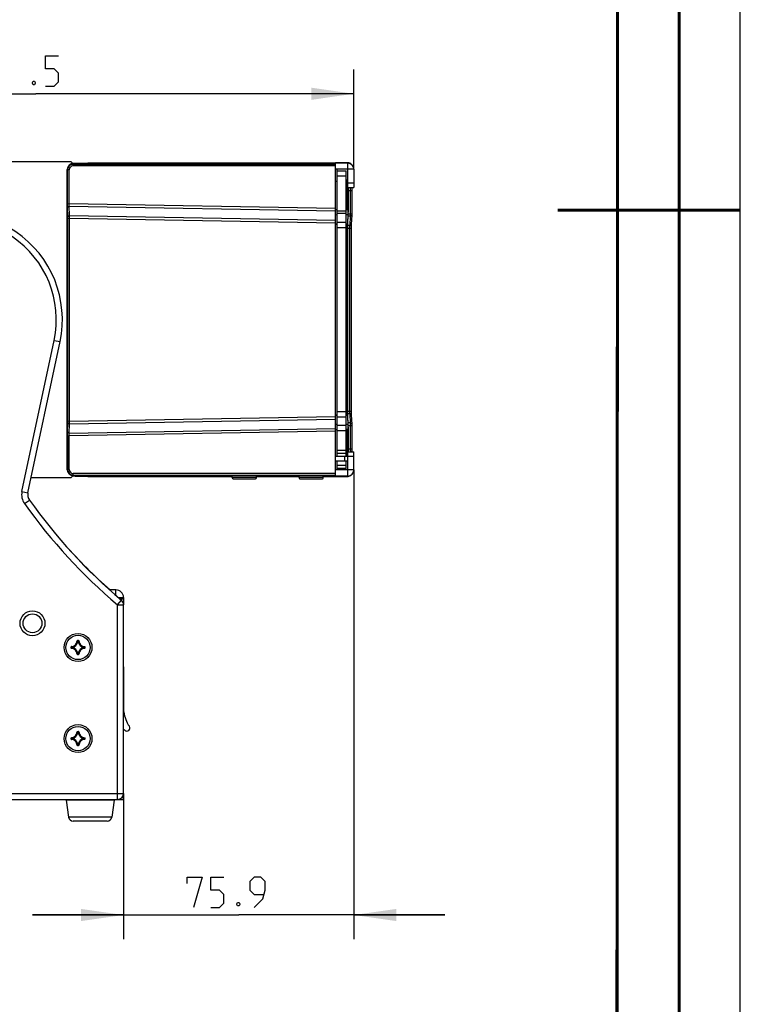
# Model space of a CAD drawing. Header units: millimetres. Extents: x 0 to 420, y 0 to 297.
# Tile 28 of 50: x 361 to 420, y 83 to 164. Entities that reach past the tile are written whole.
import ezdxf

# ---------------------------------------------------------------- set-up
doc = ezdxf.new("R2010")
doc.units = ezdxf.units.MM
doc.header["$LTSCALE"] = 23.1
doc.layers.get('0').update_dxf_attribs({"linetype": 'CONTINUOUS'})
for name, color, linetype in [('02___PRT_ALL_AXES', 7, 'CONTINUOUS'), ('AXES', 7, 'CONTINUOUS'), ('DIM_PILOTEES', 7, 'CONTINUOUS')]:
    doc.layers.add(name, color=color, linetype=linetype)
doc.styles.get("Standard").update_dxf_attribs({"font": 'txt', "width": 0.7})
doc.dimstyles.new('DIMSTYLE_3', dxfattribs={"dimtxt": 2.5, "dimasz": 3.5, "dimexe": 2, "dimexo": 0, "dimtad": 1, "dimdec": 1, "dimlfac": 4, "dimdsep": 46, "dimtxsty": 'Standard', "dimblk": '_FILLED', "dimblk1": '_FILLED', "dimblk2": '_FILLED', "dimcen": 0.09, "dimazin": 2, "dimtp": 0.3, "dimtm": 0.3, "dimtfac": 1, "dimtdec": 1, "dimtofl": 0, "dimtmove": 0, "dimatfit": 3, "dimldrblk": '_FILLED', "dimfxl": 0, "dimtolj": 1, "dimarcsym": 0})
doc.dimstyles.new('DIMSTYLE_9', dxfattribs={"dimtxt": 2.5, "dimasz": 3.5, "dimexe": 2, "dimexo": 0, "dimtad": 1, "dimdec": 1, "dimlfac": 4, "dimdsep": 46, "dimtxsty": 'Standard', "dimblk": '_FILLED', "dimblk1": '_FILLED', "dimblk2": '_FILLED', "dimcen": 0.09, "dimazin": 2, "dimtp": 0.5, "dimtm": 0.5, "dimtfac": 1, "dimtdec": 1, "dimtofl": 0, "dimtmove": 0, "dimatfit": 3, "dimldrblk": '_FILLED', "dimfxl": 0, "dimtolj": 1, "dimarcsym": 0})

# ---------------------------------------------------------------- blocks, each defined once
blk = doc.blocks.new('_FILLED')
at = {"color": 0, "linetype": 'ByBlock'}
blk.add_solid([(0, 0), (-1, 0.143), (-1, -0.143)], dxfattribs=at)
blk = doc.blocks.new('*D11')
at = {"layer": 'DIM_PILOTEES', "color": 2, "linetype": 'Continuous'}
for p, q in [((335.86, 142.369), (335.86, 160.093)), ((388.224, 151.876), (388.224, 160.093)), ((335.86, 158.093), (362.042, 158.093)), ((388.224, 158.093), (362.042, 158.093))]:
    blk.add_line(p, q, dxfattribs=at)
at = {"layer": 'DIM_PILOTEES', "color": 2, "linetype": 'Continuous', "xscale": 3.5, "yscale": 3.5, "zscale": 3.5, "rotation": 180}
blk.add_blockref('_FILLED', (335.86, 158.093), dxfattribs=at)
at = {"layer": 'DIM_PILOTEES', "color": 2, "linetype": 'Continuous', "xscale": 3.5, "yscale": 3.5, "zscale": 3.5}
blk.add_blockref('_FILLED', (388.224, 158.093), dxfattribs=at)
at = {"layer": 'DIM_PILOTEES', "color": 2, "linetype": 'Continuous', "insert": (360.049, 161.218), "char_height": 2.5, "width": 13.66071, "attachment_point": 2, "line_spacing_factor": 0.9}
blk.add_mtext('{\\ftxt;\\W0.0001;\\H0.0001;\\~}{\\ftxt;\\W3.6428571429;\\H2.5; }{\\ftxt;\\W0.0001;\\H0.0001;\\~}', dxfattribs=at)
blk = doc.blocks.new('*D12')
at = {"layer": 'DIM_PILOTEES', "color": 2, "linetype": 'Continuous'}
for p, q in [((388.224, 127.126), (388.224, 88.49)), ((369.255, 100.501), (369.255, 88.49)), ((369.255, 90.49), (361.755, 90.49)), ((361.755, 90.49), (378.74, 90.49)), ((395.724, 90.49), (378.74, 90.49)), ((388.224, 90.49), (395.724, 90.49))]:
    blk.add_line(p, q, dxfattribs=at)
at = {"layer": 'DIM_PILOTEES', "color": 2, "linetype": 'Continuous', "xscale": 3.5, "yscale": 3.5, "zscale": 3.5}
blk.add_blockref('_FILLED', (369.255, 90.49), dxfattribs=at)
at = {"layer": 'DIM_PILOTEES', "color": 2, "linetype": 'Continuous', "xscale": 3.5, "yscale": 3.5, "zscale": 3.5, "rotation": 180}
blk.add_blockref('_FILLED', (388.224, 90.49), dxfattribs=at)
at = {"layer": 'DIM_PILOTEES', "color": 2, "linetype": 'Continuous', "insert": (378.057, 93.615), "char_height": 2.5, "width": 10.71429, "attachment_point": 2, "line_spacing_factor": 0.9}
blk.add_mtext('{\\ftxt;\\W0.0001;\\H0.0001;\\~}{\\ftxt;\\W2.8571428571;\\H2.5; }{\\ftxt;\\W0.0001;\\H0.0001;\\~}', dxfattribs=at)

msp = doc.modelspace()

# ---------------------------------------------------------------- linework, layer by layer
at = {"color": 7, "linetype": 'Continuous'}
for p, q in [((420, 297), (420, 0)), ((410, 286.9999), (409.8296, 10.1087)), ((365.2541, 152.3749), (366.3074, 152.4203)), ((366.3074, 152.4203), (386.7041, 152.4203)), ((386.7041, 126.5813), (386.7041, 152.4203)), ((387.6733, 152.4197), (386.7041, 152.4197)), ((387.6733, 152.3755), (387.6733, 152.4197)), ((364.6223, 127.1473), (364.6223, 151.8543)), ((364.6496, 151.7998), (364.6223, 151.8543)), ((364.6496, 149.0296), (364.6496, 151.7998)), ((364.7767, 149.0609), (364.7767, 151.8398)), ((365.0673, 152.3507), (365.0673, 152.3755)), ((386.7041, 152.1704), (365.0931, 152.1704)), ((365.2541, 152.3543), (365.122, 152.3543)), ((365.1493, 152.2998), (365.122, 152.3543)), ((365.1493, 152.2998), (386.7041, 152.2998)), ((365.2332, 152.3543), (365.2541, 152.3749)), ((365.2541, 152.3543), (365.2541, 152.3749)), ((388.2241, 151.8755), (386.7041, 151.8755)), ((386.8491, 128.2511), (386.8491, 151.8755)), ((386.8491, 151.7505), (387.5991, 151.7505)), ((387.5991, 128.2511), (387.5991, 151.7505)), ((387.7241, 150.3755), (387.7241, 152.3755)), ((386.8491, 150.8755), (386.7041, 150.8755)), ((386.8491, 151.3505), (387.5991, 151.3505)), ((387.7241, 151.0453), (387.6264, 150.9476)), ((387.7241, 151.0447), (387.6264, 150.9436)), ((387.6264, 150.9476), (387.6264, 148.5512)), ((387.7241, 150.9436), (387.6264, 150.9436)), ((387.7241, 150.7505), (388.2241, 150.7505)), ((387.7241, 150.3755), (388.2241, 150.3755)), ((387.7376, 150.3753), (387.7376, 148.5512)), ((387.7492, 150.1253), (388.0698, 150.1253)), ((387.7492, 148.2202), (387.7492, 150.1253)), ((387.9533, 148.2202), (387.9533, 150.1253)), ((388.0698, 148.2202), (388.0698, 150.1253)), ((364.6496, 149.0296), (364.7767, 149.0609)), ((364.6524, 148.7473), (364.6496, 149.0296)), ((364.6524, 148.7473), (364.779, 148.8366)), ((364.6752, 147.9942), (364.6524, 148.7473)), ((364.779, 148.8366), (364.7768, 149.0609)), ((364.7768, 149.0609), (386.7041, 148.6781)), ((364.8018, 148.0835), (364.779, 148.8366)), ((364.779, 148.8366), (386.7041, 148.4539)), ((386.7041, 148.5637), (386.8491, 148.5612)), ((386.8491, 148.4434), (387.5991, 148.4434)), ((387.7376, 148.5512), (387.6264, 148.5512)), ((387.7376, 148.5512), (387.729, 148.1244)), ((364.6752, 147.9942), (364.8018, 148.0835)), ((364.6768, 147.8279), (364.6752, 147.9942)), ((364.6768, 147.8279), (364.804, 147.8592)), ((364.6768, 131.1737), (364.6768, 147.8279)), ((364.804, 147.8592), (364.8018, 148.0835)), ((364.8018, 148.0835), (386.7041, 147.7012)), ((364.804, 131.1424), (364.804, 147.8592)), ((364.804, 147.8592), (386.7041, 147.4769)), ((386.7041, 148.1422), (386.8468, 148.1397)), ((386.8491, 148.2702), (387.5991, 148.2702)), ((387.729, 148.1244), (387.6179, 148.1244)), ((387.729, 148.1244), (387.6831, 147.3653)), ((387.699, 147.2466), (387.7448, 148.0036)), ((387.949, 148.0036), (387.7448, 148.0036)), ((387.7492, 148.2202), (388.0698, 148.2202)), ((387.9031, 147.2466), (387.949, 148.0036)), ((387.949, 148.0036), (388.0675, 148.1082)), ((388.0217, 147.3511), (388.0675, 148.1082)), ((386.7041, 147.3895), (386.8471, 147.387)), ((386.7041, 147.3625), (386.8467, 147.36)), ((387.5991, 147.4979), (386.8491, 147.4979)), ((387.5991, 147.0649), (386.8491, 147.0649)), ((387.6831, 147.3653), (387.5991, 147.3653)), ((387.6831, 147.3653), (387.6831, 131.6352)), ((387.6946, 147.03), (388.0152, 147.03)), ((387.6946, 131.9706), (387.6946, 147.03)), ((387.9031, 147.2466), (387.699, 147.2466)), ((387.8988, 131.9706), (387.8988, 147.03)), ((387.9031, 147.2466), (388.0217, 147.3511)), ((388.0152, 131.9706), (388.0152, 147.03)), ((360.8917, 125.3415), (363.5383, 137.7931)), ((363.5383, 137.7931), (364.0274, 137.6891)), ((361.3807, 125.2375), (364.0274, 137.6891)), ((364.804, 131.1424), (386.7041, 131.5247)), ((386.8467, 131.6405), (386.7041, 131.6381)), ((386.8471, 131.6136), (386.7041, 131.6111)), ((386.8491, 131.9361), (387.5991, 131.9361)), ((386.8491, 131.5031), (387.5991, 131.5031)), ((387.6831, 131.6352), (387.5991, 131.6352)), ((387.6831, 131.6352), (387.729, 130.8761)), ((387.6946, 131.9706), (388.0152, 131.9706)), ((387.9031, 131.754), (387.699, 131.754)), ((387.7448, 130.997), (387.699, 131.754)), ((387.9031, 131.754), (388.0217, 131.6494)), ((387.949, 130.997), (387.9031, 131.754)), ((388.0675, 130.8924), (388.0217, 131.6494)), ((364.6524, 130.2543), (364.6752, 131.0074)), ((364.6752, 131.0074), (364.6768, 131.1737)), ((364.6752, 131.0074), (364.8018, 130.9181)), ((364.6768, 131.1737), (364.804, 131.1424)), ((364.779, 130.165), (364.8018, 130.9181)), ((364.779, 130.165), (386.7041, 130.5477)), ((364.8018, 130.9181), (386.7041, 131.3004)), ((364.8018, 130.9181), (364.804, 131.1424)), ((386.8483, 130.8609), (386.7041, 130.8583)), ((386.8491, 130.8175), (387.5991, 130.8175)), ((387.729, 130.8761), (387.6179, 130.8761)), ((387.729, 130.8761), (387.7376, 130.4493)), ((387.949, 130.997), (387.7448, 130.997)), ((387.7492, 130.7804), (388.0698, 130.7804)), ((387.7492, 128.8753), (387.7492, 130.7804)), ((387.949, 130.997), (388.0675, 130.8924)), ((387.9533, 128.8753), (387.9533, 130.7804)), ((388.0698, 128.8753), (388.0698, 130.7804)), ((364.6496, 129.972), (364.6524, 130.2543)), ((364.6496, 129.972), (364.7768, 129.9407)), ((364.6496, 129.972), (364.6496, 127.2018)), ((364.6524, 130.2543), (364.779, 130.165)), ((364.7767, 127.1618), (364.7767, 129.9407)), ((386.7041, 130.3235), (364.7768, 129.9407)), ((364.7768, 129.9407), (364.779, 130.165)), ((386.8481, 130.4393), (386.7041, 130.4368)), ((386.8491, 130.3845), (387.5991, 130.3845)), ((387.7376, 130.4493), (387.6264, 130.4493)), ((387.6264, 130.4493), (387.6264, 128.2511)), ((387.7376, 130.4493), (387.7376, 128.6253)), ((387.7492, 128.8753), (388.0698, 128.8753)), ((386.7041, 128.2511), (387.7032, 128.2511)), ((386.8491, 128.7505), (387.5991, 128.7505)), ((386.8491, 128.5005), (387.5991, 128.5005)), ((387.4532, 128.2511), (387.4532, 127.8761)), ((387.7032, 128.2511), (387.7032, 127.8761)), ((387.7241, 128.6255), (388.2241, 128.6255)), ((387.7241, 126.6255), (387.7241, 128.6255)), ((387.7241, 128.2505), (388.2241, 128.2505)), ((386.7041, 127.8761), (387.7032, 127.8761)), ((386.8491, 127.1255), (386.8491, 127.8761)), ((387.5991, 127.5005), (386.8491, 127.5005)), ((387.5991, 127.2505), (387.5991, 127.8761)), ((387.7241, 128.057), (387.7032, 128.057)), ((387.7241, 127.9559), (387.7032, 127.9774)), ((387.7241, 127.9553), (387.7032, 127.9761)), ((364.6496, 127.2018), (364.6223, 127.1473)), ((365.0673, 126.6509), (365.0673, 126.6255)), ((386.7041, 126.8312), (365.0931, 126.8312)), ((365.122, 126.6473), (365.1493, 126.7018)), ((365.122, 126.6473), (365.2541, 126.6473)), ((365.1493, 126.7018), (386.7041, 126.7018)), ((365.2541, 126.6267), (365.2332, 126.6473)), ((365.2541, 126.6267), (365.2541, 126.6473)), ((366.3074, 126.5813), (365.2541, 126.6267)), ((365.2693, 126.6255), (366.3074, 126.5808)), ((378.2032, 126.5813), (366.3074, 126.5813)), ((366.3074, 126.5808), (378.2032, 126.5808)), ((377.3853, 126.6717), (377.4532, 126.6718)), ((377.4532, 126.6719), (379.2032, 126.6719)), ((377.4532, 126.5889), (377.4532, 126.6719)), ((378.2032, 126.5889), (377.4532, 126.5889)), ((378.2032, 126.5011), (378.2032, 126.6718)), ((380.2032, 126.5011), (378.2032, 126.5011)), ((379.2032, 126.6719), (379.2032, 126.6718)), ((380.2032, 126.5011), (380.2032, 126.6525)), ((383.7032, 126.5813), (380.2032, 126.5813)), ((380.2032, 126.5808), (383.7032, 126.5808)), ((382.8853, 126.6717), (382.9532, 126.6718)), ((382.9532, 126.6719), (384.7032, 126.6719)), ((382.9532, 126.5889), (382.9532, 126.6719)), ((383.7032, 126.5889), (382.9532, 126.5889)), ((383.7032, 126.5011), (383.7032, 126.6718)), ((385.7032, 126.5011), (383.7032, 126.5011)), ((384.7032, 126.6719), (384.7032, 126.6718)), ((385.7032, 126.5011), (385.7032, 126.6525)), ((386.7041, 126.5813), (385.7032, 126.5813)), ((385.7032, 126.5808), (387.6733, 126.5808)), ((388.2241, 127.1255), (386.7041, 127.1255)), ((387.5991, 127.2505), (386.8491, 127.2505)), ((387.6733, 126.6255), (387.6733, 126.5808)), ((378.2811, 126.3853), (380.1254, 126.3853)), ((378.3907, 126.3761), (378.3754, 126.3853)), ((380.0157, 126.3761), (378.3907, 126.3761)), ((380.0157, 126.3761), (380.0311, 126.3853)), ((383.7811, 126.3853), (385.6254, 126.3853)), ((383.8907, 126.3761), (383.8754, 126.3853)), ((385.5157, 126.3761), (383.8907, 126.3761)), ((385.5157, 126.3761), (385.5311, 126.3853)), ((360.8917, 125.3415), (361.3807, 125.2375)), ((361.0959, 124.3568), (361.5033, 124.6467)), ((368.6303, 116.8044), (368.6303, 117.2505)), ((368.7553, 116.0273), (369.0783, 116.409)), ((368.7553, 116.0273), (369.2553, 116.0273)), ((368.7553, 100.0005), (368.7553, 116.0273)), ((368.8329, 116.6255), (369.2553, 116.6255)), ((369.2553, 116.6005), (368.8612, 116.6005)), ((369.2553, 116.4755), (369.0029, 116.4755)), ((369.2553, 100.0005), (369.2553, 116.0273)), ((365.4312, 113.0627), (365.4436, 113.0624)), ((365.4561, 113.087), (365.5545, 113.087)), ((365.4561, 113.087), (365.4561, 113.0745)), ((365.4561, 113.0745), (365.5545, 113.0745)), ((365.47, 113.0353), (365.4829, 113.0216)), ((365.47, 113.0353), (365.4829, 113.0216)), ((365.4952, 113.0203), (365.4829, 113.0216)), ((365.4915, 113.037), (365.4952, 113.0328)), ((365.4952, 113.0328), (365.5153, 113.0328)), ((365.4952, 113.0203), (365.4952, 113.0328)), ((365.4953, 113.0203), (365.5153, 113.0203)), ((365.5191, 113.037), (365.5153, 113.0328)), ((365.5153, 113.0203), (365.5153, 113.0328)), ((365.5153, 113.0203), (365.5277, 113.0216)), ((365.5406, 113.0353), (365.5277, 113.0216)), ((365.5406, 113.0353), (365.5277, 113.0216)), ((365.5545, 113.087), (365.5545, 113.0745)), ((365.5794, 113.0627), (365.567, 113.0624)), ((364.9313, 112.5623), (364.9438, 112.5623)), ((364.9313, 112.4638), (364.9313, 112.5623)), ((364.9313, 112.4638), (364.9438, 112.4638)), ((364.9438, 112.4638), (364.9438, 112.5623)), ((364.9556, 112.5872), (364.9559, 112.5747)), ((364.9556, 112.4389), (364.9559, 112.4514)), ((364.9814, 112.5269), (364.9855, 112.5231)), ((364.9814, 112.4992), (364.9855, 112.503)), ((364.9831, 112.5483), (364.9968, 112.5355)), ((364.9831, 112.5483), (364.9968, 112.5355)), ((364.9831, 112.4778), (364.9968, 112.4906)), ((364.9831, 112.4778), (364.9968, 112.4906)), ((364.998, 112.5231), (364.9855, 112.5231)), ((364.9855, 112.503), (364.9855, 112.5231)), ((364.998, 112.503), (364.9855, 112.503)), ((364.998, 112.5231), (364.9968, 112.5355)), ((364.998, 112.503), (364.9968, 112.4906)), ((364.998, 112.503), (364.998, 112.5231)), ((365.4312, 111.9633), (365.4436, 111.9637)), ((365.5545, 111.9515), (365.4561, 111.9515)), ((365.4561, 111.9391), (365.4561, 111.9515)), ((365.5545, 111.9391), (365.4561, 111.9391)), ((365.47, 111.9908), (365.4829, 112.0045)), ((365.47, 111.9908), (365.4829, 112.0045)), ((365.4952, 112.0057), (365.4829, 112.0045)), ((365.4915, 111.9891), (365.4952, 111.9933)), ((365.4952, 112.0057), (365.4952, 111.9933)), ((365.5153, 111.9933), (365.4952, 111.9933)), ((365.5153, 112.0057), (365.4953, 112.0057)), ((365.5153, 112.0057), (365.5277, 112.0045)), ((365.5153, 112.0057), (365.5153, 111.9933)), ((365.5191, 111.9891), (365.5153, 111.9933)), ((365.5406, 111.9908), (365.5277, 112.0045)), ((365.5406, 111.9908), (365.5277, 112.0045)), ((365.5545, 111.9391), (365.5545, 111.9515)), ((365.5794, 111.9633), (365.567, 111.9637)), ((366.0126, 112.5231), (366.0138, 112.5355)), ((366.0126, 112.5231), (366.025, 112.5231)), ((366.0126, 112.523), (366.0126, 112.503)), ((366.0126, 112.503), (366.025, 112.503)), ((366.0126, 112.503), (366.0138, 112.4906)), ((366.0275, 112.5483), (366.0138, 112.5355)), ((366.0275, 112.5483), (366.0138, 112.5355)), ((366.0275, 112.4778), (366.0138, 112.4906)), ((366.0275, 112.4778), (366.0138, 112.4906)), ((366.0292, 112.5269), (366.025, 112.5231)), ((366.025, 112.5231), (366.025, 112.503)), ((366.0292, 112.4992), (366.025, 112.503)), ((366.055, 112.5872), (366.0547, 112.5747)), ((366.055, 112.4389), (366.0547, 112.4514)), ((366.0792, 112.5623), (366.0668, 112.5623)), ((366.0668, 112.5623), (366.0668, 112.4638)), ((366.0792, 112.4638), (366.0668, 112.4638)), ((366.0792, 112.5623), (366.0792, 112.4638)), ((369.2803, 107.2149), (369.2803, 110.6255)), ((365.4312, 105.5627), (365.4436, 105.5624)), ((365.4561, 105.587), (365.5545, 105.587)), ((365.4561, 105.587), (365.4561, 105.5745)), ((365.4561, 105.5745), (365.5545, 105.5745)), ((365.47, 105.5353), (365.4829, 105.5216)), ((365.47, 105.5353), (365.4829, 105.5216)), ((365.4952, 105.5203), (365.4829, 105.5216)), ((365.4915, 105.537), (365.4952, 105.5328)), ((365.4915, 105.537), (365.4952, 105.5328)), ((365.4952, 105.5328), (365.5153, 105.5328)), ((365.4952, 105.5203), (365.4952, 105.5328)), ((365.4953, 105.5203), (365.5153, 105.5203)), ((365.5191, 105.537), (365.5153, 105.5328)), ((365.5153, 105.5203), (365.5153, 105.5328)), ((365.5153, 105.5203), (365.5277, 105.5216)), ((365.5406, 105.5353), (365.5277, 105.5216)), ((365.5406, 105.5353), (365.5277, 105.5216)), ((365.5545, 105.587), (365.5545, 105.5745)), ((365.5794, 105.5627), (365.567, 105.5624)), ((364.9313, 105.0623), (364.9438, 105.0623)), ((364.9313, 104.9638), (364.9313, 105.0623)), ((364.9313, 104.9638), (364.9438, 104.9638)), ((364.9438, 104.9638), (364.9438, 105.0623)), ((364.9556, 105.0872), (364.9559, 105.0747)), ((364.9556, 104.9389), (364.9559, 104.9514)), ((364.9814, 105.0269), (364.9855, 105.0231)), ((364.9814, 104.9992), (364.9855, 105.003)), ((364.9831, 105.0483), (364.9968, 105.0355)), ((364.9831, 105.0483), (364.9968, 105.0355)), ((364.9831, 104.9778), (364.9968, 104.9906)), ((364.9831, 104.9778), (364.9968, 104.9906)), ((364.998, 105.0231), (364.9855, 105.0231)), ((364.9855, 105.003), (364.9855, 105.0231)), ((364.998, 105.003), (364.9855, 105.003)), ((364.998, 105.0231), (364.9968, 105.0355)), ((364.998, 105.003), (364.9968, 104.9906)), ((364.998, 105.003), (364.998, 105.0231)), ((366.0126, 105.0231), (366.0138, 105.0355)), ((366.0126, 105.0231), (366.025, 105.0231)), ((366.0126, 105.023), (366.0126, 105.003)), ((366.0126, 105.003), (366.025, 105.003)), ((366.0126, 105.003), (366.0138, 104.9906)), ((366.0275, 105.0483), (366.0138, 105.0355)), ((366.0275, 105.0483), (366.0138, 105.0355)), ((366.0275, 104.9778), (366.0138, 104.9906)), ((366.0275, 104.9778), (366.0138, 104.9906)), ((366.0292, 105.0269), (366.025, 105.0231)), ((366.025, 105.0231), (366.025, 105.003)), ((366.0292, 104.9992), (366.025, 105.003)), ((366.055, 105.0872), (366.0547, 105.0747)), ((366.055, 104.9389), (366.0547, 104.9514)), ((366.0792, 105.0623), (366.0668, 105.0623)), ((366.0668, 105.0623), (366.0668, 104.9638)), ((366.0792, 104.9638), (366.0668, 104.9638)), ((366.0792, 105.0623), (366.0792, 104.9638)), ((365.4312, 104.4633), (365.4436, 104.4637)), ((365.5545, 104.4515), (365.4561, 104.4515)), ((365.4561, 104.4391), (365.4561, 104.4515)), ((365.5545, 104.4391), (365.4561, 104.4391)), ((365.47, 104.4908), (365.4829, 104.5045)), ((365.47, 104.4908), (365.4829, 104.5045)), ((365.4952, 104.5057), (365.4829, 104.5045)), ((365.4915, 104.4891), (365.4952, 104.4933)), ((365.4952, 104.5057), (365.4952, 104.4933)), ((365.5153, 104.4933), (365.4952, 104.4933)), ((365.5153, 104.5057), (365.4953, 104.5057)), ((365.5153, 104.5057), (365.5277, 104.5045)), ((365.5153, 104.5057), (365.5153, 104.4933)), ((365.5191, 104.4891), (365.5153, 104.4933)), ((365.5406, 104.4908), (365.5277, 104.5045)), ((365.5406, 104.4908), (365.5277, 104.5045)), ((365.5545, 104.4391), (365.5545, 104.4515)), ((365.5794, 104.4633), (365.567, 104.4637)), ((341.7553, 100.5005), (369.2553, 100.5005)), ((342.0053, 100.0005), (369.2553, 100.0005)), ((368.4843, 99.9432), (364.5263, 99.9432)), ((364.5263, 99.9432), (364.7329, 98.5457)), ((368.4843, 99.9432), (368.2776, 98.5457)), ((369.0053, 100.0691), (369.0053, 100.0005)), ((368.2776, 98.5457), (364.7329, 98.5457)), ((367.9067, 98.2255), (365.1039, 98.2255))]:
    msp.add_line(p, q, dxfattribs=at)
at = {"color": 3, "linetype": 'Continuous'}
for p, q in [((364.9303, 152.5005), (351.6303, 152.5005)), ((365.0553, 152.3755), (364.9303, 152.5005)), ((365.0553, 152.3497), (365.0553, 152.3755)), ((365.0553, 152.3755), (365.2693, 152.3755)), ((387.7241, 152.3755), (386.7041, 152.3755)), ((388.2241, 151.8755), (388.2241, 150.3755)), ((388.2241, 127.1255), (388.2241, 128.6255)), ((361.6492, 126.5005), (364.9303, 126.5005)), ((364.9303, 126.5005), (365.0553, 126.6255)), ((365.0553, 126.6255), (365.0553, 126.6519)), ((365.2813, 126.6255), (365.0553, 126.6255)), ((387.7241, 126.6255), (386.7041, 126.6255)), ((368.6303, 117.2505), (368.1248, 117.2505)), ((369.2553, 116.6255), (369.2553, 116.0273))]:
    msp.add_line(p, q, dxfattribs=at)
at = {"color": 7, "linetype": 'Continuous', "const_width": 0.25}
for points in [[(415, 5), (415, 292)], [(410, 287), (409.8468, 9.9234)], [(420, 148.5), (405.0001, 148.5)]]:
    msp.add_lwpolyline(points, dxfattribs=at)
at = {"color": 7, "linetype": 'Continuous'}
for points in [[(376.3078, 126.6399), (376.3074, 126.6398), (376.3074, 126.6398), (376.3089, 126.6401), (376.3117, 126.6405), (376.3158, 126.6412), (376.3209, 126.6419), (376.3271, 126.6427), (376.3342, 126.6435), (376.3423, 126.6444), (376.3512, 126.6453), (376.361, 126.6461), (376.3716, 126.647), (376.3832, 126.6479), (376.3955, 126.6489), (376.4088, 126.6498), (376.423, 126.6507), (376.4381, 126.6516), (376.4541, 126.6525), (376.4711, 126.6535), (376.4891, 126.6544), (376.508, 126.6553), (376.528, 126.6562), (376.549, 126.6571), (376.5711, 126.658), (376.5942, 126.6589), (376.6183, 126.6597), (376.6435, 126.6606), (376.6698, 126.6614), (376.6971, 126.6622), (376.7254, 126.663), (376.7547, 126.6638), (376.7851, 126.6646), (376.8164, 126.6653), (376.8487, 126.666), (376.8819, 126.6666), (376.9161, 126.6673), (376.9511, 126.6679), (376.987, 126.6684), (377.0238, 126.669), (377.0613, 126.6694), (377.0996, 126.6699), (377.1386, 126.6703), (377.1783, 126.6706), (377.2187, 126.671), (377.2596, 126.6712), (377.301, 126.6714), (377.3429, 126.6716), (377.3853, 126.6717)], [(377.4532, 126.6718), (379.2284, 126.6718), (379.2739, 126.6717), (379.3192, 126.6716), (379.3641, 126.6714), (379.4086, 126.6712), (379.4527, 126.6709), (379.4961, 126.6705), (379.5389, 126.6701), (379.581, 126.6696), (379.6224, 126.6691), (379.663, 126.6685), (379.7026, 126.6679), (379.7414, 126.6673), (379.7792, 126.6666), (379.816, 126.6658), (379.8517, 126.665), (379.8864, 126.6642), (379.9199, 126.6633), (379.9523, 126.6624), (379.9835, 126.6615), (380.0135, 126.6606), (380.0422, 126.6596), (380.0697, 126.6586), (380.096, 126.6576), (380.1209, 126.6565), (380.1446, 126.6555), (380.1669, 126.6544), (380.188, 126.6533), (380.2078, 126.6522), (380.2263, 126.6511), (380.2436, 126.65), (380.2595, 126.649), (380.2742, 126.6479), (380.2876, 126.6468), (380.2998, 126.6458), (380.3107, 126.6447), (380.3203, 126.6437), (380.3286, 126.6428), (380.3356, 126.6419), (380.3413, 126.6411), (380.3456, 126.6404), (380.3471, 126.6401)], [(381.8078, 126.6399), (381.8074, 126.6398), (381.8074, 126.6398), (381.8089, 126.6401), (381.8117, 126.6405), (381.8158, 126.6412), (381.8209, 126.6419), (381.8271, 126.6427), (381.8342, 126.6435), (381.8423, 126.6444), (381.8512, 126.6453), (381.861, 126.6461), (381.8716, 126.647), (381.8832, 126.6479), (381.8955, 126.6489), (381.9088, 126.6498), (381.923, 126.6507), (381.9381, 126.6516), (381.9541, 126.6525), (381.9711, 126.6535), (381.9891, 126.6544), (382.008, 126.6553), (382.028, 126.6562), (382.049, 126.6571), (382.0711, 126.658), (382.0942, 126.6589), (382.1183, 126.6597), (382.1435, 126.6606), (382.1698, 126.6614), (382.1971, 126.6622), (382.2254, 126.663), (382.2547, 126.6638), (382.2851, 126.6646), (382.3164, 126.6653), (382.3487, 126.666), (382.3819, 126.6666), (382.4161, 126.6673), (382.4511, 126.6679), (382.487, 126.6684), (382.5238, 126.669), (382.5613, 126.6694), (382.5996, 126.6699), (382.6386, 126.6703), (382.6783, 126.6706), (382.7187, 126.671), (382.7596, 126.6712), (382.801, 126.6714), (382.8429, 126.6716), (382.8853, 126.6717)], [(382.9532, 126.6718), (384.7284, 126.6718), (384.7739, 126.6717), (384.8192, 126.6716), (384.8641, 126.6714), (384.9086, 126.6712), (384.9527, 126.6709), (384.9961, 126.6705), (385.0389, 126.6701), (385.081, 126.6696), (385.1224, 126.6691), (385.163, 126.6685), (385.2026, 126.6679), (385.2414, 126.6673), (385.2792, 126.6666), (385.316, 126.6658), (385.3517, 126.665), (385.3864, 126.6642), (385.4199, 126.6633), (385.4523, 126.6624), (385.4835, 126.6615), (385.5135, 126.6606), (385.5422, 126.6596), (385.5697, 126.6586), (385.596, 126.6576), (385.6209, 126.6565), (385.6446, 126.6555), (385.6669, 126.6544), (385.688, 126.6533), (385.7078, 126.6522), (385.7263, 126.6511), (385.7436, 126.65), (385.7595, 126.649), (385.7742, 126.6479), (385.7876, 126.6468), (385.7998, 126.6458), (385.8107, 126.6447), (385.8203, 126.6437), (385.8286, 126.6428), (385.8356, 126.6419), (385.8413, 126.6411), (385.8456, 126.6404), (385.8471, 126.6401)]]:
    msp.add_lwpolyline(points, dxfattribs=at)
for centre, radius in [((361.7553, 114.5005), 1.025), ((361.7553, 114.5005), 0.775), ((365.5053, 112.513), 1.15), ((365.5053, 105.013), 1.15)]:
    msp.add_circle(centre, radius, dxfattribs=at)
for centre, radius, start, end in [((387.673, 151.9193), 0.5004, 82.478608, 89.968057), ((387.6733, 151.9201), 0.4996, 44.850845, 82.499916), ((365.1391, 151.7998), 0.4895, 174.047572, 180.005894), ((365.1495, 151.7997), 0.4999, 97.744201, 174.156066), ((362.1742, 122.142), 29.8118, 84.991768, 85.232002), ((365.1494, 151.7998), 0.3749, 98.649229, 173.882497), ((365.1493, 151.8178), 0.482, 89.998083, 98.006992), ((378.6783, 153.3976), 13.6408, 184.635955, 185.161505), ((387.7926, 150.3643), 0.0369, 167.770077, 169.186673), ((355.5053, 139.5005), 8.7125, 348, 192), ((355.5053, 139.5005), 8.2125, 348, 192), ((392.9882, 128.7814), 4.9175, 181.444674, 181.823603), ((365.1391, 127.2018), 0.4895, 179.994134, 185.952431), ((362.1742, 156.8591), 29.8113, 274.767996, 275.008234), ((365.1495, 127.2019), 0.4999, 185.843914, 262.255781), ((365.1494, 127.2018), 0.3749, 186.117386, 261.350831), ((378.6788, 125.604), 13.6413, 174.838504, 175.364035), ((365.1493, 127.1838), 0.482, 261.993015, 270.001963), ((378.3282, 126.5011), 0.125, 180, 247.851206), ((380.0782, 126.5011), 0.125, 292.148794, 360), ((379.9948, 130.5068), 3.9043, 273.063601, 273.981338), ((383.8282, 126.5011), 0.125, 180, 247.851206), ((385.5782, 126.5011), 0.125, 292.148794, 360), ((385.4948, 130.5068), 3.9043, 273.063601, 273.981338), ((387.673, 127.0813), 0.5004, 270.031766, 277.525272), ((387.6733, 127.0805), 0.4997, 277.505547, 315.393529), ((362.1143, 125.0816), 1.25, 168, 215.437112), ((362.1143, 125.0816), 0.75, 168, 215.437112), ((398.0653, 150.6656), 45.375, 215.437112, 229.763028), ((398.0653, 150.6656), 44.875, 215.437112, 229.763028), ((398.0653, 150.8156), 44.97, 221.580504, 228.281909), ((368.7553, 116.0273), 0.5, 0, 49.763028), ((364.9428, 113.0755), 0.4885, 271.501131, 358.498862), ((364.9428, 113.0755), 0.501, 271.501064, 358.498931), ((364.9428, 113.0755), 0.5427, 275.705884, 354.294113), ((364.9428, 113.0755), 0.5552, 275.705479, 354.294712), ((365.456, 113.0621), 0.0249, 89.95832, 178.480771), ((364.4062, 112.0269), 1.4658, 43.465505, 44.946086), ((364.3541, 112.0014), 1.5382, 42.317655, 44.241044), ((365.4953, 113.0202), 0.0126, 90.461157, 173.833004), ((366.0678, 113.0755), 0.5552, 185.705468, 264.2947), ((366.6565, 112.0014), 1.5382, 135.758935, 137.682383), ((366.0678, 113.0755), 0.5427, 185.705884, 264.294113), ((366.6045, 112.0269), 1.4659, 135.053983, 136.534506), ((366.0678, 113.0755), 0.501, 181.501064, 268.498931), ((366.0678, 113.0755), 0.4885, 181.501134, 268.498864), ((364.9562, 112.5623), 0.0249, 91.443713, 180.072604), ((364.9563, 112.4638), 0.0249, 179.962441, 268.470701), ((366.0169, 113.6642), 1.5382, 225.758935, 227.682343), ((366.017, 111.3618), 1.5382, 132.317667, 134.241044), ((364.9428, 111.9505), 0.4885, 1.501128, 88.498862), ((365.9915, 113.6122), 1.4659, 225.053982, 226.534423), ((365.9914, 111.4139), 1.4658, 133.465568, 134.946086), ((364.9428, 111.9505), 0.501, 1.501064, 88.498931), ((364.9981, 112.523), 0.0126, 96.166996, 179.538843), ((364.9428, 111.9505), 0.5427, 5.705884, 84.294113), ((364.9428, 111.9505), 0.5552, 5.705479, 84.294705), ((365.456, 111.964), 0.0249, 181.504446, 270.047777), ((364.4061, 112.9992), 1.4659, 315.053983, 316.534506), ((364.3541, 113.0247), 1.5382, 315.758935, 317.682383), ((366.0678, 111.9505), 0.5552, 95.705415, 174.294628), ((366.6565, 113.0247), 1.5382, 222.317655, 224.241044), ((366.0678, 111.9505), 0.5427, 95.705887, 174.294113), ((366.6044, 112.9992), 1.4658, 223.465505, 224.946086), ((365.5545, 111.964), 0.0249, 269.937692, 358.531031), ((366.0678, 111.9505), 0.501, 91.501069, 178.498931), ((366.0678, 111.9505), 0.4885, 91.501137, 178.498871), ((365.0192, 113.6122), 1.4658, 313.465568, 314.946086), ((365.0192, 111.4139), 1.4658, 45.053913, 46.534413), ((364.9936, 113.6642), 1.5382, 312.317667, 314.241044), ((364.9936, 111.3618), 1.5382, 45.758956, 47.682326), ((366.0543, 112.5623), 0.0249, 359.960992, 88.474197), ((366.0543, 112.4638), 0.0249, 271.530502, 0.037043), ((371.7666, 107.4759), 2.5, 185.993018, 215.588922), ((364.9428, 105.5755), 0.4885, 271.501131, 358.498862), ((364.9428, 105.5755), 0.501, 271.501064, 358.498931), ((364.9428, 105.5755), 0.5427, 275.705884, 354.294113), ((364.9428, 105.5755), 0.5552, 275.705479, 354.294712), ((365.456, 105.5621), 0.0249, 89.95832, 178.480771), ((364.4062, 104.5269), 1.4658, 43.465505, 44.946086), ((364.3541, 104.5014), 1.5382, 42.317655, 44.241044), ((365.4953, 105.5202), 0.0126, 90.461157, 173.833004), ((366.0678, 105.5755), 0.5552, 185.705468, 264.2947), ((366.6565, 104.5014), 1.5382, 135.758935, 137.682383), ((366.0678, 105.5755), 0.5427, 185.705884, 264.294113), ((366.6045, 104.5269), 1.4659, 135.053983, 136.534506), ((366.0678, 105.5755), 0.501, 181.501064, 268.498931), ((366.0678, 105.5755), 0.4885, 181.501134, 268.498864), ((369.0178, 105.328), 0.5, 46.89227, 61.57992), ((369.5303, 105.8755), 0.25, 226.89227, 35.588922), ((364.9562, 105.0623), 0.0249, 91.443713, 180.072604), ((364.9563, 104.9638), 0.0249, 179.962441, 268.470701), ((366.0169, 106.1642), 1.5382, 225.758935, 227.682343), ((366.017, 103.8618), 1.5382, 132.317667, 134.241044), ((364.9428, 104.4505), 0.4885, 1.501128, 88.498862), ((365.9915, 106.1122), 1.4659, 225.053982, 226.534423), ((365.9914, 103.9139), 1.4658, 133.465568, 134.946086), ((364.9428, 104.4505), 0.501, 1.501064, 88.498931), ((364.9981, 105.023), 0.0126, 96.166996, 179.538843), ((364.9428, 104.4505), 0.5427, 5.705884, 84.294113), ((364.9428, 104.4505), 0.5552, 5.705479, 84.294705), ((366.0678, 104.4505), 0.5552, 95.705415, 174.294628), ((366.0678, 104.4505), 0.5427, 95.705887, 174.294113), ((366.0678, 104.4505), 0.501, 91.501069, 178.498931), ((366.0678, 104.4505), 0.4885, 91.501137, 178.498871), ((365.0192, 106.1122), 1.4658, 313.465568, 314.946086), ((365.0192, 103.9139), 1.4658, 45.053913, 46.534413), ((364.9936, 106.1642), 1.5382, 312.317667, 314.241044), ((364.9936, 103.8618), 1.5382, 45.758956, 47.682326), ((366.0543, 105.0623), 0.0249, 359.960992, 88.474197), ((366.0543, 104.9638), 0.0249, 271.530502, 0.037043), ((365.456, 104.464), 0.0249, 181.504446, 270.047777), ((364.4061, 105.4992), 1.4659, 315.053983, 316.534506), ((364.3541, 105.5247), 1.5382, 315.758935, 317.682383), ((366.6565, 105.5247), 1.5382, 222.317655, 224.241044), ((366.6044, 105.4992), 1.4658, 223.465505, 224.946086), ((365.5545, 104.464), 0.0249, 269.937692, 358.531031), ((368.7553, 100.5005), 0.5, 270, 360), ((365.1039, 98.6005), 0.375, 188.412345, 270), ((367.9067, 98.6005), 0.375, 270, 351.587655)]:
    msp.add_arc(centre, radius, start, end, dxfattribs=at)
at = {"color": 3, "linetype": 'Continuous'}
for centre, radius, start, end in [((387.7241, 151.8755), 0.5, 0, 90), ((387.7241, 127.1255), 0.5, 270, 360), ((368.6303, 116.6255), 0.625, 0, 90)]:
    msp.add_arc(centre, radius, start, end, dxfattribs=at)
at = {"color": 7, "linetype": 'Continuous'}
for centre, major_axis, start_param, end_param in [((365.1224, 151.854), (-0.2237, 0.4476), -0.4632213, 1.106966), ((365.1224, 127.1476), (-0.2237, -0.4476), -1.106966, 0.4632213)]:
    msp.add_ellipse(centre, major_axis=major_axis, ratio=0.9992388, start_param=start_param, end_param=end_param, dxfattribs=at)
for points, knots in [([(387.7492, 150.1253), (387.7492, 150.1787), (387.7495, 150.2508), (387.7531, 150.3326), (387.7545, 150.3614), (387.7563, 150.3712)], [0, 0, 0, 0, 0.6506526, 0.877641, 1, 1, 1, 1]), ([(387.9533, 150.1253), (387.9533, 150.1565), (387.9536, 150.2019), (387.9547, 150.2598), (387.9556, 150.2969), (387.957, 150.3274), (387.9579, 150.3512), (387.9602, 150.3655), (387.9602, 150.3736), (387.9618, 150.3751)], [0, 0, 0, 0, 0.3742681, 0.5441292, 0.6940083, 0.8185208, 0.9129959, 0.9741052, 1, 1, 1, 1]), ([(388.0698, 150.1253), (388.0698, 150.1481), (388.0701, 150.2317), (388.0712, 150.3154), (388.0732, 150.3762)], [0, 0, 0, 0, 0.2727491, 1, 1, 1, 1]), ([(387.7448, 148.0036), (387.7456, 148.0168), (387.7486, 148.089), (387.7492, 148.1612), (387.7492, 148.2202)], [0, 0, 0, 0, 0.1835062, 1, 1, 1, 1]), ([(387.949, 148.0036), (387.9498, 148.0168), (387.9527, 148.089), (387.9533, 148.1612), (387.9533, 148.2202)], [0, 0, 0, 0, 0.1835058, 1, 1, 1, 1]), ([(388.0675, 148.1082), (388.0679, 148.115), (388.0695, 148.1523), (388.0698, 148.1897), (388.0698, 148.2202)], [0, 0, 0, 0, 0.1835058, 1, 1, 1, 1]), ([(387.6946, 147.03), (387.6946, 147.0516), (387.695, 147.1238), (387.6959, 147.196), (387.699, 147.2466)], [0, 0, 0, 0, 0.2986929, 1, 1, 1, 1]), ([(387.8988, 147.03), (387.8988, 147.0516), (387.8992, 147.1238), (387.9001, 147.196), (387.9031, 147.2466)], [0, 0, 0, 0, 0.2986923, 1, 1, 1, 1]), ([(388.0152, 147.03), (388.0152, 147.062), (388.0158, 147.1691), (388.0171, 147.2762), (388.0217, 147.3511)], [0, 0, 0, 0, 0.2988548, 1, 1, 1, 1]), ([(387.699, 131.754), (387.6982, 131.7672), (387.6952, 131.8394), (387.6946, 131.9116), (387.6946, 131.9706)], [0, 0, 0, 0, 0.1835062, 1, 1, 1, 1]), ([(387.9031, 131.754), (387.9023, 131.7672), (387.8994, 131.8394), (387.8988, 131.9116), (387.8988, 131.9706)], [0, 0, 0, 0, 0.1835056, 1, 1, 1, 1]), ([(388.0217, 131.6494), (388.0205, 131.669), (388.0161, 131.776), (388.0152, 131.8832), (388.0152, 131.9706)], [0, 0, 0, 0, 0.1835503, 1, 1, 1, 1]), ([(387.7492, 130.7804), (387.7492, 130.802), (387.7487, 130.8742), (387.7479, 130.9464), (387.7448, 130.997)], [0, 0, 0, 0, 0.2986929, 1, 1, 1, 1]), ([(387.9533, 130.7804), (387.9533, 130.802), (387.9529, 130.8742), (387.952, 130.9464), (387.949, 130.997)], [0, 0, 0, 0, 0.2986925, 1, 1, 1, 1]), ([(388.0698, 130.7804), (388.0698, 130.7915), (388.0695, 130.8289), (388.0691, 130.8663), (388.0675, 130.8924)], [0, 0, 0, 0, 0.2986924, 1, 1, 1, 1]), ([(387.7539, 128.6525), (387.7531, 128.6656), (387.7498, 128.7398), (387.7492, 128.8141), (387.7492, 128.8753)], [0, 0, 0, 0, 0.1760207, 1, 1, 1, 1]), ([(387.9618, 128.6254), (387.9602, 128.627), (387.9602, 128.6351), (387.9579, 128.6494), (387.957, 128.6731), (387.9556, 128.7037), (387.9547, 128.7408), (387.9536, 128.7987), (387.9533, 128.8441), (387.9533, 128.8753)], [0, 0, 0, 0, 0.0258948, 0.0870041, 0.1814792, 0.3059917, 0.4558708, 0.6257319, 1, 1, 1, 1]), ([(388.0722, 128.6574), (388.0718, 128.6739), (388.0703, 128.7465), (388.0698, 128.8192), (388.0698, 128.8753)], [0, 0, 0, 0, 0.2275917, 1, 1, 1, 1]), ([(387.7579, 128.6253), (387.7572, 128.6253), (387.7566, 128.6286), (387.7549, 128.6363), (387.7544, 128.6457), (387.7539, 128.6525)], [0, 0, 0, 0, 0.072782, 0.2629216, 1, 1, 1, 1]), ([(376.3776, 126.6128), (376.361, 126.6141), (376.3326, 126.6164), (376.3001, 126.6203), (376.2813, 126.6234), (376.2729, 126.626), (376.2673, 126.6274), (376.265, 126.6314), (376.2699, 126.634), (376.2801, 126.6372), (376.3042, 126.6411), (376.3423, 126.6453), (376.373, 126.6477), (376.3906, 126.6489)], [0, 0, 0, 0, 0.2063775, 0.3543083, 0.4058366, 0.442403, 0.4644633, 0.4750366, 0.4898635, 0.518307, 0.6197289, 0.7808882, 1, 1, 1, 1]), ([(377.4532, 126.5889), (377.2407, 126.5889), (376.8822, 126.5929), (376.5234, 126.6019), (376.3776, 126.6128)], [0, 0, 0, 0, 0.5925021, 1, 1, 1, 1]), ([(376.3906, 126.6489), (376.5363, 126.6591), (376.8907, 126.6682), (377.245, 126.6719), (377.4532, 126.6719)], [0, 0, 0, 0, 0.4122782, 1, 1, 1, 1]), ([(379.2032, 126.6719), (379.3935, 126.6719), (379.7272, 126.6689), (380.0609, 126.6605), (380.2041, 126.6527)], [0, 0, 0, 0, 0.5700924, 1, 1, 1, 1]), ([(380.2041, 126.6527), (380.2109, 126.6523), (380.2358, 126.6509), (380.2607, 126.6493), (380.2789, 126.648)], [0, 0, 0, 0, 0.2720083, 1, 1, 1, 1]), ([(380.2789, 126.648), (380.2954, 126.6467), (380.3239, 126.6444), (380.3563, 126.6405), (380.3752, 126.6373), (380.3836, 126.6348), (380.3892, 126.6334), (380.3915, 126.6293), (380.3866, 126.6268), (380.3764, 126.6235), (380.3523, 126.6196), (380.3142, 126.6155), (380.2835, 126.6131), (380.2659, 126.6119)], [0, 0, 0, 0, 0.2063775, 0.3543083, 0.4058366, 0.442403, 0.4644633, 0.4750366, 0.4898635, 0.518307, 0.6197289, 0.7808882, 1, 1, 1, 1]), ([(381.8776, 126.6128), (381.861, 126.6141), (381.8326, 126.6164), (381.8001, 126.6203), (381.7813, 126.6234), (381.7729, 126.626), (381.7673, 126.6274), (381.765, 126.6314), (381.7699, 126.634), (381.7801, 126.6372), (381.8042, 126.6411), (381.8423, 126.6453), (381.873, 126.6477), (381.8906, 126.6489)], [0, 0, 0, 0, 0.2063775, 0.3543083, 0.4058366, 0.442403, 0.4644633, 0.4750366, 0.4898635, 0.518307, 0.6197289, 0.7808882, 1, 1, 1, 1]), ([(382.9532, 126.5889), (382.7407, 126.5889), (382.3822, 126.5929), (382.0234, 126.6019), (381.8776, 126.6128)], [0, 0, 0, 0, 0.5925021, 1, 1, 1, 1]), ([(381.8906, 126.6489), (382.0363, 126.6591), (382.3907, 126.6682), (382.745, 126.6719), (382.9532, 126.6719)], [0, 0, 0, 0, 0.4122782, 1, 1, 1, 1]), ([(384.7032, 126.6719), (384.8935, 126.6719), (385.2272, 126.6689), (385.5609, 126.6605), (385.7041, 126.6527)], [0, 0, 0, 0, 0.5700924, 1, 1, 1, 1]), ([(385.7041, 126.6527), (385.7109, 126.6523), (385.7358, 126.6509), (385.7607, 126.6493), (385.7789, 126.648)], [0, 0, 0, 0, 0.2720083, 1, 1, 1, 1]), ([(385.7789, 126.648), (385.7954, 126.6467), (385.8239, 126.6444), (385.8563, 126.6405), (385.8752, 126.6373), (385.8836, 126.6348), (385.8892, 126.6334), (385.8915, 126.6293), (385.8866, 126.6268), (385.8764, 126.6235), (385.8523, 126.6196), (385.8142, 126.6155), (385.7835, 126.6131), (385.7659, 126.6119)], [0, 0, 0, 0, 0.2063775, 0.3543083, 0.4058366, 0.442403, 0.4644633, 0.4750366, 0.4898635, 0.518307, 0.6197289, 0.7808882, 1, 1, 1, 1]), ([(365.4436, 113.0624), (365.4437, 113.0655), (365.4464, 113.072), (365.4529, 113.0746), (365.4561, 113.0745)], [0, 0, 0, 0, 0.5000036, 1, 1, 1, 1]), ([(365.5153, 113.0328), (365.5183, 113.0328), (365.5245, 113.0304), (365.5274, 113.0245), (365.5277, 113.0216)], [0, 0, 0, 0, 0.4999439, 1, 1, 1, 1]), ([(365.5794, 113.0627), (365.5793, 113.069), (365.5738, 113.0819), (365.5608, 113.087), (365.5545, 113.087)], [0, 0, 0, 0, 0.4999863, 1, 1, 1, 1]), ([(365.5545, 113.0745), (365.5577, 113.0746), (365.5642, 113.072), (365.5669, 113.0655), (365.567, 113.0624)], [0, 0, 0, 0, 0.500004, 1, 1, 1, 1]), ([(364.9438, 112.5623), (364.9438, 112.5654), (364.9463, 112.572), (364.9528, 112.5747), (364.9559, 112.5747)], [0, 0, 0, 0, 0.500004, 1, 1, 1, 1]), ([(364.9559, 112.4514), (364.9528, 112.4514), (364.9463, 112.4541), (364.9438, 112.4607), (364.9438, 112.4638)], [0, 0, 0, 0, 0.5000036, 1, 1, 1, 1]), ([(364.9968, 112.4906), (364.9938, 112.4909), (364.9879, 112.4939), (364.9856, 112.5), (364.9855, 112.503)], [0, 0, 0, 0, 0.5000561, 1, 1, 1, 1]), ([(365.4561, 111.9515), (365.4529, 111.9515), (365.4464, 111.954), (365.4437, 111.9605), (365.4436, 111.9637)], [0, 0, 0, 0, 0.500004, 1, 1, 1, 1]), ([(365.4952, 111.9933), (365.4923, 111.9933), (365.4861, 111.9956), (365.4832, 112.0015), (365.4829, 112.0045)], [0, 0, 0, 0, 0.4999439, 1, 1, 1, 1]), ([(365.5277, 112.0045), (365.5274, 112.0015), (365.5245, 111.9956), (365.5183, 111.9933), (365.5153, 111.9933)], [0, 0, 0, 0, 0.5000561, 1, 1, 1, 1]), ([(365.567, 111.9637), (365.5669, 111.9605), (365.5642, 111.954), (365.5577, 111.9515), (365.5545, 111.9515)], [0, 0, 0, 0, 0.5000036, 1, 1, 1, 1]), ([(366.0138, 112.5355), (366.0168, 112.5352), (366.0227, 112.5322), (366.025, 112.5261), (366.025, 112.5231)], [0, 0, 0, 0, 0.5000561, 1, 1, 1, 1]), ([(366.025, 112.503), (366.025, 112.5), (366.0227, 112.4939), (366.0168, 112.4909), (366.0138, 112.4906)], [0, 0, 0, 0, 0.4999439, 1, 1, 1, 1]), ([(366.0547, 112.5747), (366.0578, 112.5747), (366.0643, 112.572), (366.0668, 112.5654), (366.0668, 112.5623)], [0, 0, 0, 0, 0.5000036, 1, 1, 1, 1]), ([(366.0668, 112.4638), (366.0668, 112.4607), (366.0643, 112.4541), (366.0578, 112.4514), (366.0547, 112.4514)], [0, 0, 0, 0, 0.500004, 1, 1, 1, 1]), ([(365.4436, 105.5624), (365.4437, 105.5655), (365.4464, 105.572), (365.4529, 105.5746), (365.4561, 105.5745)], [0, 0, 0, 0, 0.5000036, 1, 1, 1, 1]), ([(365.5153, 105.5328), (365.5183, 105.5328), (365.5245, 105.5304), (365.5274, 105.5245), (365.5277, 105.5216)], [0, 0, 0, 0, 0.4999439, 1, 1, 1, 1]), ([(365.5794, 105.5627), (365.5793, 105.569), (365.5738, 105.5819), (365.5608, 105.587), (365.5545, 105.587)], [0, 0, 0, 0, 0.4999863, 1, 1, 1, 1]), ([(365.5545, 105.5745), (365.5577, 105.5746), (365.5642, 105.572), (365.5669, 105.5655), (365.567, 105.5624)], [0, 0, 0, 0, 0.500004, 1, 1, 1, 1]), ([(364.9438, 105.0623), (364.9438, 105.0654), (364.9463, 105.072), (364.9528, 105.0747), (364.9559, 105.0747)], [0, 0, 0, 0, 0.500004, 1, 1, 1, 1]), ([(364.9559, 104.9514), (364.9528, 104.9514), (364.9463, 104.9541), (364.9438, 104.9607), (364.9438, 104.9638)], [0, 0, 0, 0, 0.5000036, 1, 1, 1, 1]), ([(364.9968, 104.9906), (364.9938, 104.9909), (364.9879, 104.9939), (364.9856, 105), (364.9855, 105.003)], [0, 0, 0, 0, 0.5000561, 1, 1, 1, 1]), ([(366.0138, 105.0355), (366.0168, 105.0352), (366.0227, 105.0322), (366.025, 105.0261), (366.025, 105.0231)], [0, 0, 0, 0, 0.5000561, 1, 1, 1, 1]), ([(366.025, 105.003), (366.025, 105), (366.0227, 104.9939), (366.0168, 104.9909), (366.0138, 104.9906)], [0, 0, 0, 0, 0.4999439, 1, 1, 1, 1]), ([(366.0547, 105.0747), (366.0578, 105.0747), (366.0643, 105.072), (366.0668, 105.0654), (366.0668, 105.0623)], [0, 0, 0, 0, 0.5000036, 1, 1, 1, 1]), ([(366.0668, 104.9638), (366.0668, 104.9607), (366.0643, 104.9541), (366.0578, 104.9514), (366.0547, 104.9514)], [0, 0, 0, 0, 0.500004, 1, 1, 1, 1]), ([(365.4561, 104.4515), (365.4529, 104.4515), (365.4464, 104.454), (365.4437, 104.4605), (365.4436, 104.4637)], [0, 0, 0, 0, 0.500004, 1, 1, 1, 1]), ([(365.4952, 104.4933), (365.4923, 104.4933), (365.4861, 104.4956), (365.4832, 104.5015), (365.4829, 104.5045)], [0, 0, 0, 0, 0.4999439, 1, 1, 1, 1]), ([(365.5277, 104.5045), (365.5274, 104.5015), (365.5245, 104.4956), (365.5183, 104.4933), (365.5153, 104.4933)], [0, 0, 0, 0, 0.5000561, 1, 1, 1, 1]), ([(365.567, 104.4637), (365.5669, 104.4605), (365.5642, 104.454), (365.5577, 104.4515), (365.5545, 104.4515)], [0, 0, 0, 0, 0.5000036, 1, 1, 1, 1])]:
    msp.add_open_spline(points, degree=3, knots=knots, dxfattribs=at)
at = {"layer": '02___PRT_ALL_AXES', "color": 7, "linetype": 'Continuous'}
msp.add_arc((367.2803, 110.6255), 2, 0, 8.875806, dxfattribs=at)
at = {"layer": 'AXES', "color": 7, "linetype": 'Continuous'}
for centre in [(365.5053, 112.513), (365.5053, 105.013)]:
    msp.add_circle(centre, 1, dxfattribs=at)
at = {"layer": 'DIM_PILOTEES', "color": 2, "linetype": 'Continuous'}
for points in [[(362.8167, 158.7184), (363.531, 158.7184), (363.8882, 159.0756), (363.8882, 159.7899), (363.531, 160.147), (362.8167, 160.147), (362.8167, 161.2184), (363.8882, 161.2184)], [(361.9239, 159.1351), (361.9834, 159.016), (361.9834, 158.9565), (361.9239, 158.8375), (361.8048, 158.8375), (361.7453, 158.9565), (361.7453, 159.016), (361.8048, 159.1351), (361.9239, 159.1351)], [(374.4851, 93.0793), (374.4851, 93.615), (375.7351, 93.615), (375.0209, 91.1151)], [(376.4494, 91.1151), (377.1637, 91.1151), (377.5209, 91.4722), (377.5209, 92.1865), (377.1637, 92.5436), (376.4494, 92.5436), (376.4494, 93.615), (377.5209, 93.615)], [(380.0209, 91.1151), (380.7352, 91.8293), (380.9137, 92.5436), (380.9137, 93.2579), (380.5566, 93.615), (380.0209, 93.615), (379.6637, 93.2579), (379.6637, 92.5436), (380.0209, 92.1865), (380.7947, 92.1865)], [(378.7709, 91.5317), (378.8304, 91.4127), (378.8304, 91.3531), (378.7709, 91.2341), (378.6518, 91.2341), (378.5923, 91.3531), (378.5923, 91.4127), (378.6518, 91.5317), (378.7709, 91.5317)]]:
    msp.add_lwpolyline(points, dxfattribs=at)

# ---------------------------------------------------------------- dimensions: what is measured, and where the dimension line sits
dim = msp.add_linear_dim(base=(335.8603, 158.0934), p1=(388.2241, 151.8755), p2=(335.8603, 142.369), angle=180, text='{\\ftxt;\\W0.0001;\\H0.0001;\\~}{\\ftxt;\\W3.6428571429;\\H2.5; }{\\ftxt;\\W0.0001;\\H0.0001;\\~}', dimstyle='DIMSTYLE_9', dxfattribs=at)
dim.commit()
dim.dimension.update_dxf_attribs({"geometry": '*D11', "text_midpoint": (359.6917, 158.0934), "dimtype": 160})
dim = msp.add_linear_dim(base=(388.2241, 90.4901), p1=(369.2553, 100.5005), p2=(388.2241, 127.1255), text='{\\ftxt;\\W0.0001;\\H0.0001;\\~}{\\ftxt;\\W2.8571428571;\\H2.5; }{\\ftxt;\\W0.0001;\\H0.0001;\\~}', dimstyle='DIMSTYLE_3', dxfattribs=at)
dim.commit()
dim.dimension.update_dxf_attribs({"geometry": '*D12', "text_midpoint": (377.6994, 90.4901), "dimtype": 160})

doc.saveas('drawing.dxf')
